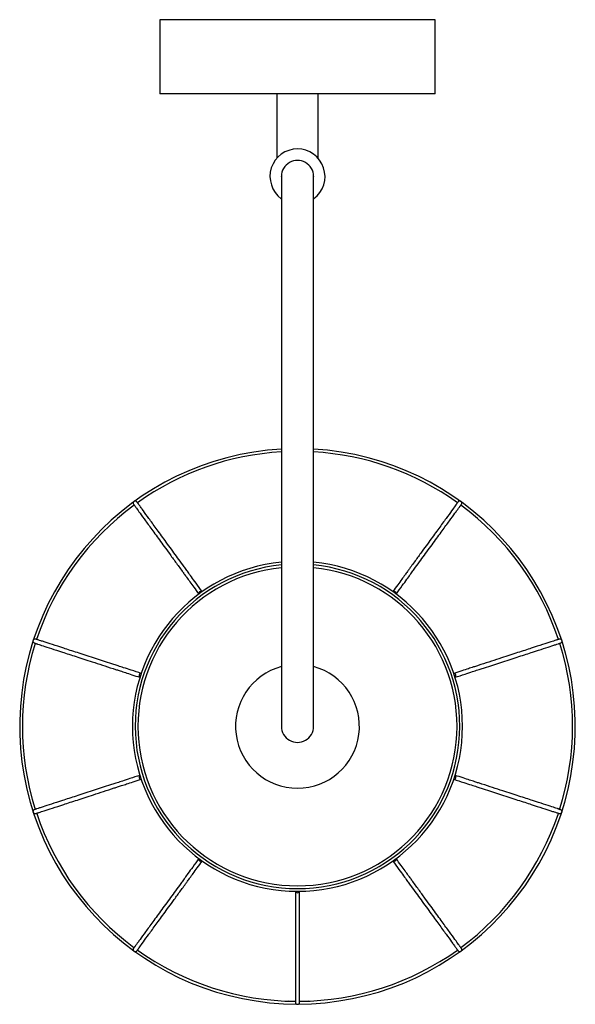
# Paper-space layout '_Superior' of a CAD drawing. Header units: millimetres. Extents: x -586 to -384, y -1002 to -643.
import ezdxf

# ---------------------------------------------------------------- set-up
doc = ezdxf.new("R2010")
doc.units = ezdxf.units.MM

psp = doc.layouts.new('_Superior')

# ---------------------------------------------------------------- linework, layer by layer
at = {"color": 7, "linetype": 'Continuous', "lineweight": 25}
for p, q in [((-535.46, -643.43), (-535.46, -670.43)), ((-435.46, -643.43), (-535.46, -643.43)), ((-435.46, -670.43), (-435.46, -643.43)), ((-435.46, -670.43), (-535.46, -670.43)), ((-492.96, -670.43), (-492.96, -693.81)), ((-477.96, -693.79), (-477.96, -670.43)), ((-488.63, -1000.27), (-486.08, -1000.39)), ((-484.71, -1000.39), (-481.47, -1000.23))]:
    psp.add_line(p, q, dxfattribs=at)
at = {"color": 7, "linetype": 'Continuous', "lineweight": 25, "flags": 128}
for points in [[(-521.03, -851.47), (-521.24, -851.67), (-521.37, -851.9), (-521.4, -852.13), (-521.33, -852.33), (-521.33, -852.33)], [(-520.12, -851.44), (-520.12, -851.44), (-520.28, -851.32), (-520.51, -851.28), (-520.77, -851.33), (-521.03, -851.47)], [(-449.89, -851.47), (-450.14, -851.33), (-450.41, -851.28), (-450.64, -851.32), (-450.8, -851.44), (-450.8, -851.44)], [(-449.59, -852.33), (-449.58, -852.33), (-449.51, -852.13), (-449.55, -851.9), (-449.68, -851.67), (-449.89, -851.47)], [(-543.01, -881.72), (-543.07, -882.01), (-543.03, -882.28), (-542.92, -882.48), (-542.75, -882.6), (-542.75, -882.6)], [(-542.29, -881.17), (-542.29, -881.17), (-542.5, -881.16), (-542.71, -881.27), (-542.89, -881.46), (-543.01, -881.72)], [(-427.9, -881.72), (-428.03, -881.46), (-428.21, -881.27), (-428.42, -881.16), (-428.63, -881.17), (-428.63, -881.17)], [(-428.16, -882.6), (-428.16, -882.6), (-427.99, -882.48), (-427.88, -882.28), (-427.85, -882.01), (-427.9, -881.72)], [(-542.75, -918.25), (-542.75, -918.25), (-542.92, -918.37), (-543.03, -918.57), (-543.07, -918.84), (-543.01, -919.13)], [(-543.01, -919.13), (-542.89, -919.39), (-542.71, -919.58), (-542.5, -919.69), (-542.29, -919.68), (-542.29, -919.68)], [(-428.63, -919.68), (-428.63, -919.68), (-428.42, -919.69), (-428.21, -919.58), (-428.03, -919.39), (-427.9, -919.13)], [(-427.9, -919.13), (-427.85, -918.84), (-427.88, -918.57), (-427.99, -918.37), (-428.16, -918.25), (-428.16, -918.25)], [(-521.33, -948.52), (-521.33, -948.53), (-521.4, -948.72), (-521.37, -948.95), (-521.24, -949.18), (-521.03, -949.38)], [(-449.89, -949.38), (-449.68, -949.18), (-449.55, -948.95), (-449.51, -948.72), (-449.58, -948.53), (-449.58, -948.53)], [(-521.03, -949.38), (-520.77, -949.52), (-520.51, -949.57), (-520.28, -949.53), (-520.12, -949.41), (-520.12, -949.41)], [(-450.8, -949.41), (-450.8, -949.41), (-450.64, -949.53), (-450.41, -949.57), (-450.14, -949.52), (-449.89, -949.38)], [(-486.21, -960.42), (-486.21, -960.43), (-486.15, -960.62), (-485.99, -960.79), (-485.75, -960.9), (-485.46, -960.94)], [(-485.46, -960.94), (-485.17, -960.9), (-484.93, -960.79), (-484.77, -960.62), (-484.71, -960.43), (-484.71, -960.43)]]:
    psp.add_lwpolyline(points, dxfattribs=at)
at = {"color": 7, "linetype": 'Continuous', "lineweight": 25}
for centre, radius, start, end in [((-485.46, -700.43), 10, 306.3854, 233.9918), ((-485.46, -700.43), 5.85, 0.019, 180.0254), ((-485.46, -900.43), 101, 93.3245, 86.6737), ((-485.46, -900.43), 100, 93.3601, 125.5703), ((-485.46, -900.43), 100, 54.4288, 86.6404), ((-485.46, -900.43), 100, 126.4297, 161.5703), ((-485.46, -900.43), 100, 18.4309, 53.5686), ((-485.46, -900.43), 60, 95.602, 84.3909), ((-485.46, -900.43), 58, 95.8043, 84.1977), ((-485.46, -900.43), 100, 162.4297, 197.5682), ((-485.46, -900.43), 100, 342.342, 17.5709), ((-485.46, -900.43), 5.85, 179.9707, 359.9907), ((-485.46, -900.43), 100, 198.5133, 233.4904), ((-485.46, -900.43), 100, 306.4287, 341.5413), ((-485.46, -900.43), 100, 234.3329, 269.5704), ((-485.46, -900.43), 100, 270.4303, 305.5683)]:
    psp.add_arc(centre, radius, start, end, dxfattribs=at)
at = {"color": 8, "linetype": 'Continuous', "lineweight": 25}
for radius, start, end in [(59, 95.6937, 84.2934), (22.51, 105.1015, 74.906)]:
    psp.add_arc((-485.46, -900.43), radius, start, end, dxfattribs=at)
at = {"color": 7, "linetype": 'Continuous', "lineweight": 25}
for points, knots in [([(-491.31, -700.43), (-491.31, -700.41), (-491.31, -700.38), (-491.31, -700.28), (-491.31, -700.29), (-491.31, -700.47), (-491.31, -700.88), (-491.31, -701.57), (-491.31, -702.54), (-491.31, -703.81), (-491.31, -705.34), (-491.31, -707.13), (-491.31, -709.13), (-491.31, -711.29), (-491.31, -713.58), (-491.31, -715.85), (-491.31, -718.05), (-491.31, -720.17), (-491.31, -722.42), (-491.31, -725.21), (-491.31, -728.73), (-491.31, -733.19), (-491.31, -738.33), (-491.31, -744.15), (-491.31, -750.64), (-491.31, -757.74), (-491.31, -765.32), (-491.31, -773.26), (-491.31, -782.88), (-491.31, -794.18), (-491.31, -806.99), (-491.31, -819.64), (-491.31, -830.53), (-491.31, -839.61), (-491.31, -846.92), (-491.31, -853.76), (-491.31, -860), (-491.31, -865.57), (-491.31, -870.48), (-491.31, -874.78), (-491.31, -878.55), (-491.31, -881.6), (-491.31, -884.19), (-491.31, -886.49), (-491.31, -888.74), (-491.31, -890.81), (-491.31, -892.7), (-491.31, -894.4), (-491.31, -895.94), (-491.31, -897.29), (-491.31, -898.33), (-491.31, -899.12), (-491.31, -899.7), (-491.31, -900.12), (-491.31, -900.38), (-491.31, -900.41), (-491.31, -900.43)], [0, 0, 0, 0, 0.037764, 0.074534, 0.109888, 0.143499, 0.175129, 0.204618, 0.231878, 0.256879, 0.279642, 0.300228, 0.318732, 0.335268, 0.349966, 0.362961, 0.37304, 0.382045, 0.390906, 0.399959, 0.412316, 0.425029, 0.438176, 0.451857, 0.46618, 0.481196, 0.496624, 0.512425, 0.528588, 0.553397, 0.578615, 0.603764, 0.628225, 0.643853, 0.658901, 0.673462, 0.687506, 0.700856, 0.713727, 0.726303, 0.738725, 0.751088, 0.76089, 0.771935, 0.784382, 0.798422, 0.81253, 0.828266, 0.845823, 0.865411, 0.887262, 0.906178, 0.926771, 0.949176, 0.973536, 1, 1, 1, 1]), ([(-479.61, -900.43), (-479.61, -900.41), (-479.61, -900.37), (-479.61, -900.08), (-479.61, -899.61), (-479.61, -898.95), (-479.61, -898.12), (-479.61, -897.08), (-479.61, -895.81), (-479.61, -894.28), (-479.61, -892.6), (-479.61, -890.72), (-479.61, -888.64), (-479.61, -886.37), (-479.61, -884.06), (-479.61, -881.45), (-479.61, -878.37), (-479.61, -874.56), (-479.61, -870.2), (-479.61, -865.23), (-479.61, -859.59), (-479.61, -853.25), (-479.61, -846.31), (-479.61, -838.85), (-479.61, -830.39), (-479.61, -820.92), (-479.61, -810.5), (-479.61, -799.8), (-479.61, -789), (-479.61, -778.84), (-479.61, -769.45), (-479.61, -760.91), (-479.61, -752.82), (-479.61, -745.44), (-479.61, -738.97), (-479.61, -733.45), (-479.61, -728.82), (-479.61, -724.98), (-479.61, -721.28), (-479.61, -717.87), (-479.61, -715.25), (-479.61, -713.36), (-479.61, -711.86), (-479.61, -710.29), (-479.61, -708.71), (-479.61, -707.15), (-479.61, -705.67), (-479.61, -704.31), (-479.61, -703.16), (-479.61, -702.22), (-479.61, -701.48), (-479.61, -700.93), (-479.61, -700.55), (-479.61, -700.34), (-479.61, -700.27), (-479.61, -700.31), (-479.61, -700.39), (-479.61, -700.41), (-479.61, -700.43)], [0, 0, 0, 0, 0.028133, 0.053886, 0.07744, 0.098967, 0.118627, 0.136573, 0.155719, 0.172902, 0.188326, 0.202174, 0.216212, 0.228651, 0.239681, 0.24947, 0.261896, 0.274385, 0.287037, 0.299996, 0.313454, 0.327621, 0.342345, 0.357653, 0.373647, 0.393706, 0.414405, 0.435445, 0.456614, 0.477692, 0.495074, 0.512237, 0.529185, 0.545359, 0.560393, 0.574419, 0.587539, 0.599841, 0.611613, 0.62831, 0.643662, 0.651638, 0.66114, 0.672268, 0.685131, 0.699843, 0.716517, 0.735262, 0.756169, 0.776796, 0.799244, 0.823513, 0.849569, 0.877341, 0.906172, 0.936381, 0.967749, 1, 1, 1, 1]), ([(-543.83, -818.81), (-543.88, -818.75), (-543.98, -818.64), (-544.17, -818.54), (-544.36, -818.49), (-544.57, -818.49), (-544.77, -818.56), (-544.94, -818.67), (-545.04, -818.78), (-545.13, -818.93), (-545.2, -819.15), (-545.18, -819.45), (-545.09, -819.61), (-545.05, -819.69)], [0, 0, 0, 0, 0.099858, 0.191515, 0.2729, 0.343259, 0.45224, 0.531954, 0.574532, 0.621694, 0.73055, 0.858016, 1, 1, 1, 1]), ([(-545.05, -819.69), (-545.02, -819.72), (-544.99, -819.77), (-544.82, -820), (-544.64, -820.25), (-544.45, -820.51), (-544.04, -821.07), (-543.13, -822.32), (-541.33, -824.8), (-538.84, -828.23), (-535.76, -832.46), (-532.66, -836.73), (-529.81, -840.66), (-527.96, -843.21), (-526.59, -845.09), (-525.67, -846.35), (-524.52, -847.94), (-523.05, -849.96), (-521.94, -851.49), (-521.33, -852.33)], [0, 0, 0, 0, 0.0514615, 0.0921129, 0.1219537, 0.1463067, 0.1712122, 0.2715755, 0.3857838, 0.4999917, 0.6141999, 0.728408, 0.7923798, 0.855448, 0.8745936, 0.8959861, 0.9239833, 0.9586546, 1, 1, 1, 1]), ([(-520.12, -851.44), (-520.87, -850.41), (-522.22, -848.55), (-523.91, -846.22), (-525.2, -844.45), (-526.24, -843.02), (-528.17, -840.37), (-531.06, -836.38), (-534.55, -831.58), (-537.63, -827.34), (-540.12, -823.92), (-541.72, -821.71), (-542.7, -820.36), (-543.15, -819.75), (-543.39, -819.41), (-543.53, -819.22), (-543.67, -819.03), (-543.79, -818.86), (-543.82, -818.83), (-543.83, -818.81)], [0, 0, 0, 0, 0.051462, 0.092113, 0.121954, 0.146307, 0.171213, 0.271576, 0.385784, 0.499992, 0.6142, 0.728408, 0.79238, 0.855448, 0.874594, 0.895986, 0.923984, 0.958655, 1, 1, 1, 1]), ([(-427.09, -818.81), (-427.11, -818.83), (-427.14, -818.89), (-427.31, -819.12), (-427.49, -819.37), (-427.68, -819.62), (-428.09, -820.19), (-429, -821.44), (-430.8, -823.92), (-433.29, -827.34), (-436.37, -831.58), (-439.47, -835.85), (-442.32, -839.78), (-444.18, -842.33), (-445.54, -844.21), (-446.46, -845.47), (-447.61, -847.06), (-449.08, -849.08), (-450.19, -850.61), (-450.8, -851.44)], [0, 0, 0, 0, 0.051461, 0.092113, 0.121954, 0.146307, 0.171212, 0.271575, 0.385784, 0.499992, 0.6142, 0.728408, 0.79238, 0.855448, 0.874594, 0.895986, 0.923983, 0.958655, 1, 1, 1, 1]), ([(-449.58, -852.33), (-448.83, -851.29), (-447.49, -849.44), (-445.79, -847.1), (-444.51, -845.33), (-443.46, -843.9), (-441.54, -841.25), (-438.64, -837.27), (-435.15, -832.46), (-432.08, -828.23), (-429.59, -824.8), (-427.98, -822.59), (-427, -821.24), (-426.56, -820.63), (-426.31, -820.29), (-426.17, -820.1), (-426.04, -819.91), (-425.91, -819.75), (-425.89, -819.71), (-425.87, -819.69)], [0, 0, 0, 0, 0.051462, 0.092113, 0.121954, 0.146307, 0.171213, 0.271576, 0.385784, 0.499992, 0.6142, 0.728408, 0.79238, 0.855448, 0.874594, 0.895986, 0.923984, 0.958655, 1, 1, 1, 1]), ([(-425.87, -819.69), (-425.83, -819.62), (-425.76, -819.49), (-425.72, -819.28), (-425.74, -819.09), (-425.8, -818.89), (-425.93, -818.72), (-426.09, -818.59), (-426.22, -818.53), (-426.39, -818.49), (-426.63, -818.49), (-426.9, -818.6), (-427.02, -818.73), (-427.09, -818.81)], [0, 0, 0, 0, 0.0998576, 0.1915145, 0.2729002, 0.3432594, 0.4522405, 0.5319535, 0.5745316, 0.6216939, 0.7305504, 0.8580161, 1, 1, 1, 1]), ([(-580.66, -868.7), (-580.73, -868.69), (-580.88, -868.65), (-581.09, -868.69), (-581.27, -868.76), (-581.44, -868.89), (-581.57, -869.06), (-581.63, -869.25), (-581.65, -869.4), (-581.64, -869.57), (-581.56, -869.79), (-581.37, -870.02), (-581.21, -870.09), (-581.12, -870.13)], [0, 0, 0, 0, 0.099858, 0.191515, 0.2729, 0.343259, 0.45224, 0.531954, 0.574532, 0.621694, 0.73055, 0.858016, 1, 1, 1, 1]), ([(-581.12, -870.13), (-581.09, -870.14), (-581.03, -870.16), (-580.75, -870.25), (-580.46, -870.35), (-580.16, -870.44), (-579.49, -870.66), (-578.03, -871.14), (-575.11, -872.08), (-571.08, -873.39), (-566.11, -875.01), (-561.08, -876.64), (-556.46, -878.14), (-553.47, -879.12), (-551.26, -879.83), (-549.77, -880.32), (-547.9, -880.92), (-545.54, -881.69), (-543.73, -882.28), (-542.75, -882.6)], [0, 0, 0, 0, 0.051461, 0.092113, 0.121954, 0.146307, 0.171212, 0.271575, 0.385784, 0.499992, 0.6142, 0.728408, 0.79238, 0.855448, 0.874594, 0.895986, 0.923983, 0.958655, 1, 1, 1, 1]), ([(-542.29, -881.17), (-543.51, -880.78), (-545.69, -880.07), (-548.43, -879.18), (-550.51, -878.5), (-552.2, -877.95), (-555.31, -876.94), (-559.99, -875.42), (-565.64, -873.58), (-570.62, -871.97), (-574.65, -870.66), (-577.24, -869.81), (-578.83, -869.3), (-579.55, -869.07), (-579.94, -868.94), (-580.17, -868.86), (-580.39, -868.79), (-580.59, -868.73), (-580.63, -868.71), (-580.66, -868.7)], [0, 0, 0, 0, 0.051462, 0.092113, 0.121954, 0.146307, 0.171213, 0.271576, 0.385784, 0.499992, 0.6142, 0.728408, 0.79238, 0.855448, 0.874594, 0.895986, 0.923984, 0.958655, 1, 1, 1, 1]), ([(-390.26, -868.7), (-390.29, -868.72), (-390.35, -868.74), (-390.63, -868.82), (-390.92, -868.92), (-391.22, -869.02), (-391.89, -869.23), (-393.35, -869.71), (-396.27, -870.66), (-400.3, -871.97), (-405.27, -873.58), (-410.3, -875.22), (-414.92, -876.72), (-417.91, -877.69), (-420.12, -878.41), (-421.61, -878.89), (-423.48, -879.5), (-425.85, -880.27), (-427.65, -880.85), (-428.63, -881.17)], [0, 0, 0, 0, 0.0514615, 0.0921129, 0.1219537, 0.1463067, 0.1712122, 0.2715755, 0.3857838, 0.4999917, 0.6141999, 0.728408, 0.7923798, 0.855448, 0.8745936, 0.8959861, 0.9239833, 0.9586546, 1, 1, 1, 1]), ([(-428.16, -882.6), (-426.95, -882.2), (-424.77, -881.49), (-422.02, -880.6), (-419.95, -879.93), (-418.26, -879.38), (-415.14, -878.37), (-410.46, -876.85), (-404.81, -875.01), (-399.83, -873.39), (-395.81, -872.08), (-393.21, -871.24), (-391.63, -870.73), (-390.91, -870.49), (-390.51, -870.36), (-390.28, -870.29), (-390.06, -870.22), (-389.86, -870.15), (-389.82, -870.14), (-389.8, -870.13)], [0, 0, 0, 0, 0.051462, 0.092113, 0.121954, 0.146307, 0.171213, 0.271576, 0.385784, 0.499992, 0.6142, 0.728408, 0.79238, 0.855448, 0.874594, 0.895986, 0.923984, 0.958655, 1, 1, 1, 1]), ([(-389.8, -870.13), (-389.72, -870.1), (-389.59, -870.04), (-389.43, -869.89), (-389.33, -869.73), (-389.27, -869.53), (-389.27, -869.31), (-389.33, -869.12), (-389.4, -868.99), (-389.51, -868.86), (-389.7, -868.72), (-389.99, -868.65), (-390.17, -868.68), (-390.26, -868.7)], [0, 0, 0, 0, 0.099858, 0.191515, 0.2729, 0.343259, 0.45224, 0.531954, 0.574532, 0.621694, 0.73055, 0.858016, 1, 1, 1, 1]), ([(-542.75, -918.25), (-543.97, -918.65), (-546.15, -919.36), (-548.9, -920.25), (-550.97, -920.92), (-552.66, -921.47), (-555.78, -922.48), (-560.46, -924.01), (-566.11, -925.84), (-571.08, -927.46), (-575.11, -928.77), (-577.71, -929.61), (-579.29, -930.12), (-580.01, -930.36), (-580.41, -930.49), (-580.64, -930.56), (-580.86, -930.63), (-581.05, -930.7), (-581.1, -930.71), (-581.12, -930.72)], [0, 0, 0, 0, 0.051462, 0.092113, 0.121954, 0.146307, 0.171213, 0.271576, 0.385784, 0.499992, 0.6142, 0.728408, 0.79238, 0.855448, 0.874594, 0.895986, 0.923984, 0.958655, 1, 1, 1, 1]), ([(-580.66, -932.15), (-580.62, -932.14), (-580.56, -932.12), (-580.29, -932.03), (-580, -931.93), (-579.69, -931.83), (-579.03, -931.62), (-577.56, -931.14), (-574.65, -930.19), (-570.62, -928.88), (-565.64, -927.27), (-560.62, -925.63), (-556, -924.13), (-553.01, -923.16), (-550.8, -922.44), (-549.31, -921.96), (-547.44, -921.35), (-545.07, -920.58), (-543.27, -920), (-542.29, -919.68)], [0, 0, 0, 0, 0.051461, 0.092113, 0.121954, 0.146307, 0.171212, 0.271575, 0.385784, 0.499992, 0.6142, 0.728408, 0.79238, 0.855448, 0.874594, 0.895986, 0.923983, 0.958655, 1, 1, 1, 1]), ([(-428.63, -919.68), (-427.41, -920.07), (-425.23, -920.78), (-422.49, -921.68), (-420.41, -922.35), (-418.72, -922.9), (-415.6, -923.91), (-410.92, -925.43), (-405.28, -927.27), (-400.3, -928.88), (-396.27, -930.19), (-393.68, -931.04), (-392.09, -931.55), (-391.37, -931.79), (-390.97, -931.91), (-390.75, -931.99), (-390.52, -932.06), (-390.33, -932.12), (-390.28, -932.14), (-390.26, -932.15)], [0, 0, 0, 0, 0.051462, 0.092113, 0.121954, 0.146307, 0.171213, 0.271576, 0.385784, 0.499992, 0.6142, 0.728408, 0.79238, 0.855448, 0.874594, 0.895986, 0.923984, 0.958655, 1, 1, 1, 1]), ([(-389.8, -930.72), (-389.83, -930.71), (-389.89, -930.69), (-390.16, -930.6), (-390.46, -930.5), (-390.76, -930.41), (-391.43, -930.19), (-392.89, -929.71), (-395.81, -928.77), (-399.83, -927.46), (-404.81, -925.84), (-409.84, -924.21), (-414.45, -922.71), (-417.45, -921.73), (-419.66, -921.02), (-421.14, -920.53), (-423.01, -919.93), (-425.38, -919.16), (-427.18, -918.57), (-428.16, -918.25)], [0, 0, 0, 0, 0.051461, 0.092113, 0.121954, 0.146307, 0.171212, 0.271575, 0.385784, 0.499992, 0.6142, 0.728408, 0.79238, 0.855448, 0.874594, 0.895986, 0.923983, 0.958655, 1, 1, 1, 1]), ([(-581.12, -930.72), (-581.19, -930.75), (-581.33, -930.81), (-581.48, -930.96), (-581.58, -931.12), (-581.64, -931.32), (-581.65, -931.54), (-581.59, -931.73), (-581.51, -931.86), (-581.41, -931.99), (-581.22, -932.13), (-580.93, -932.2), (-580.75, -932.17), (-580.66, -932.15)], [0, 0, 0, 0, 0.099858, 0.191515, 0.2729, 0.343259, 0.45224, 0.531954, 0.574532, 0.621694, 0.73055, 0.858016, 1, 1, 1, 1]), ([(-390.26, -932.15), (-390.18, -932.16), (-390.04, -932.2), (-389.83, -932.17), (-389.65, -932.09), (-389.48, -931.96), (-389.35, -931.79), (-389.29, -931.6), (-389.27, -931.45), (-389.28, -931.28), (-389.35, -931.06), (-389.54, -930.83), (-389.71, -930.76), (-389.8, -930.72)], [0, 0, 0, 0, 0.099858, 0.191515, 0.2729, 0.343259, 0.45224, 0.531954, 0.574532, 0.621694, 0.73055, 0.858016, 1, 1, 1, 1]), ([(-521.33, -948.53), (-522.08, -949.56), (-523.43, -951.41), (-525.13, -953.75), (-526.41, -955.52), (-527.45, -956.95), (-529.38, -959.6), (-532.27, -963.58), (-535.76, -968.39), (-538.84, -972.62), (-541.33, -976.05), (-542.93, -978.26), (-543.91, -979.61), (-544.36, -980.22), (-544.6, -980.56), (-544.74, -980.75), (-544.88, -980.94), (-545, -981.1), (-545.03, -981.14), (-545.05, -981.16)], [0, 0, 0, 0, 0.051462, 0.092113, 0.121954, 0.146307, 0.171213, 0.271576, 0.385784, 0.499992, 0.6142, 0.728408, 0.79238, 0.855448, 0.874594, 0.895986, 0.923984, 0.958655, 1, 1, 1, 1]), ([(-425.87, -981.16), (-425.89, -981.13), (-425.93, -981.08), (-426.1, -980.85), (-426.28, -980.6), (-426.47, -980.34), (-426.88, -979.78), (-427.78, -978.53), (-429.59, -976.05), (-432.08, -972.62), (-435.15, -968.39), (-438.26, -964.12), (-441.11, -960.19), (-442.96, -957.64), (-444.33, -955.76), (-445.25, -954.5), (-446.4, -952.91), (-447.87, -950.89), (-448.98, -949.36), (-449.58, -948.53)], [0, 0, 0, 0, 0.051461, 0.092113, 0.121954, 0.146307, 0.171212, 0.271575, 0.385784, 0.499992, 0.6142, 0.728408, 0.79238, 0.855448, 0.874594, 0.895986, 0.923983, 0.958655, 1, 1, 1, 1]), ([(-543.83, -982.04), (-543.81, -982.02), (-543.77, -981.96), (-543.6, -981.73), (-543.42, -981.48), (-543.24, -981.23), (-542.82, -980.66), (-541.92, -979.41), (-540.12, -976.93), (-537.63, -973.51), (-534.55, -969.27), (-531.45, -965), (-528.59, -961.07), (-526.74, -958.52), (-525.38, -956.64), (-524.46, -955.38), (-523.3, -953.79), (-521.84, -951.77), (-520.72, -950.24), (-520.12, -949.41)], [0, 0, 0, 0, 0.0514615, 0.0921129, 0.1219537, 0.1463067, 0.1712122, 0.2715755, 0.3857838, 0.4999917, 0.6141999, 0.728408, 0.7923798, 0.855448, 0.8745936, 0.8959861, 0.9239833, 0.9586546, 1, 1, 1, 1]), ([(-450.8, -949.41), (-450.05, -950.44), (-448.7, -952.3), (-447, -954.63), (-445.72, -956.4), (-444.68, -957.83), (-442.75, -960.48), (-439.86, -964.47), (-436.37, -969.27), (-433.29, -973.51), (-430.8, -976.93), (-429.2, -979.14), (-428.22, -980.49), (-427.77, -981.1), (-427.53, -981.44), (-427.39, -981.63), (-427.25, -981.82), (-427.13, -981.99), (-427.1, -982.02), (-427.09, -982.04)], [0, 0, 0, 0, 0.0514617, 0.0921132, 0.1219541, 0.1463071, 0.1712126, 0.2715757, 0.3857838, 0.4999921, 0.6142, 0.7284083, 0.7923801, 0.8554484, 0.8745941, 0.8959864, 0.9239836, 0.9586548, 1, 1, 1, 1]), ([(-486.21, -960.43), (-486.21, -961.7), (-486.21, -964), (-486.21, -966.88), (-486.21, -969.07), (-486.21, -970.84), (-486.21, -974.12), (-486.21, -979.04), (-486.21, -984.98), (-486.21, -990.21), (-486.21, -994.45), (-486.21, -997.18), (-486.21, -998.84), (-486.21, -999.6), (-486.21, -1000.02), (-486.21, -1000.26), (-486.21, -1000.49), (-486.21, -1000.7), (-486.21, -1000.74), (-486.21, -1000.77)], [0, 0, 0, 0, 0.051462, 0.092113, 0.121954, 0.146307, 0.171213, 0.271576, 0.385784, 0.499992, 0.6142, 0.728408, 0.79238, 0.855448, 0.874594, 0.895986, 0.923984, 0.958655, 1, 1, 1, 1]), ([(-484.71, -1000.77), (-484.71, -1000.73), (-484.71, -1000.67), (-484.71, -1000.38), (-484.71, -1000.07), (-484.71, -999.75), (-484.71, -999.05), (-484.71, -997.51), (-484.71, -994.45), (-484.71, -990.21), (-484.71, -984.98), (-484.71, -979.7), (-484.71, -974.84), (-484.71, -971.69), (-484.71, -969.37), (-484.71, -967.81), (-484.71, -965.84), (-484.71, -963.35), (-484.71, -961.46), (-484.71, -960.43)], [0, 0, 0, 0, 0.051461, 0.092113, 0.121954, 0.146307, 0.171212, 0.271575, 0.385784, 0.499992, 0.6142, 0.728408, 0.79238, 0.855448, 0.874594, 0.895986, 0.923983, 0.958655, 1, 1, 1, 1]), ([(-545.05, -981.16), (-545.08, -981.23), (-545.16, -981.36), (-545.2, -981.57), (-545.18, -981.76), (-545.11, -981.96), (-544.99, -982.13), (-544.83, -982.26), (-544.69, -982.32), (-544.53, -982.36), (-544.29, -982.36), (-544.02, -982.25), (-543.89, -982.12), (-543.83, -982.04)], [0, 0, 0, 0, 0.099858, 0.191515, 0.2729, 0.343259, 0.45224, 0.531954, 0.574532, 0.621694, 0.73055, 0.858016, 1, 1, 1, 1]), ([(-427.09, -982.04), (-427.04, -982.1), (-426.94, -982.21), (-426.75, -982.31), (-426.56, -982.36), (-426.35, -982.36), (-426.14, -982.29), (-425.98, -982.18), (-425.88, -982.07), (-425.79, -981.92), (-425.72, -981.7), (-425.73, -981.4), (-425.82, -981.25), (-425.87, -981.16)], [0, 0, 0, 0, 0.099858, 0.191515, 0.2729, 0.343259, 0.45224, 0.531954, 0.574532, 0.621694, 0.73055, 0.858016, 1, 1, 1, 1]), ([(-486.21, -1000.77), (-486.2, -1000.84), (-486.19, -1000.99), (-486.09, -1001.19), (-485.97, -1001.33), (-485.8, -1001.45), (-485.59, -1001.52), (-485.39, -1001.52), (-485.25, -1001.49), (-485.09, -1001.43), (-484.9, -1001.29), (-484.74, -1001.04), (-484.72, -1000.86), (-484.71, -1000.77)], [0, 0, 0, 0, 0.099858, 0.191515, 0.2729, 0.343259, 0.45224, 0.531954, 0.574532, 0.621694, 0.73055, 0.858016, 1, 1, 1, 1])]:
    psp.add_open_spline(points, degree=3, knots=knots, dxfattribs=at)

doc.saveas('drawing.dxf')
